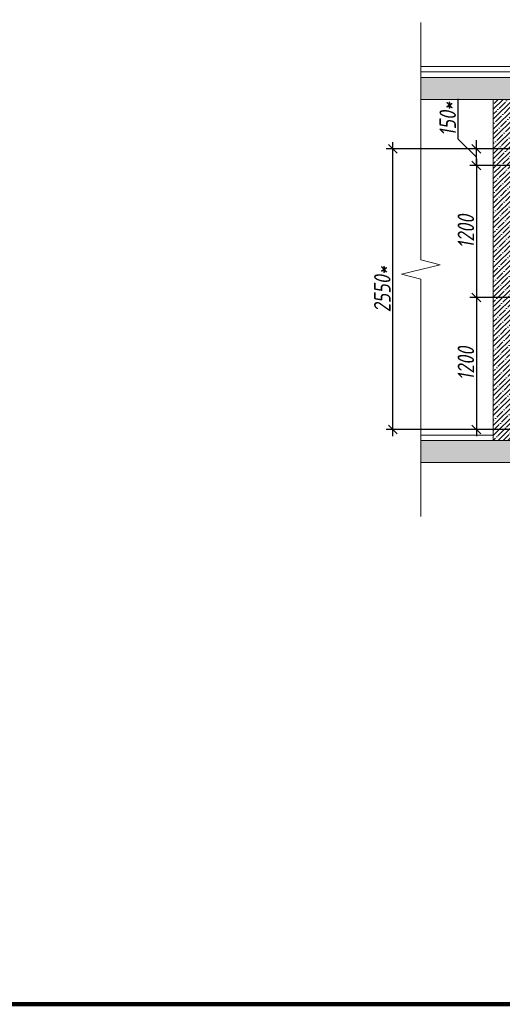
# Model space of a CAD drawing. Header units: millimetres. Extents: x -26888115 to 7466299, y -86687 to 22081.
# Tile 190 of 225: x 153166 to 157548, y -10017 to -1068. Entities that reach past the tile are written whole.
import ezdxf

# ---------------------------------------------------------------- set-up
doc = ezdxf.new("R2010")
doc.units = ezdxf.units.MM
doc.linetypes.add('DASHDOT', pattern=[25.4, 12.7, -6.35, 0, -6.35])
doc.layers.get('Defpoints').update_dxf_attribs({"color": 31})
doc.layers.add('A-DETL-GENF', color=7, linetype='Continuous', lineweight=5)
doc.layers.add('nadpisi_v_tablice', color=7, linetype='Continuous', lineweight=9)
doc.layers.add('dim_razv', color=7, linetype='DASHDOT', lineweight=9, true_color=0x285228)
doc.styles.add('fl_iso paper', font='isocpeur.ttf', dxfattribs={"width": 0.8, "oblique": 10})
doc.dimstyles.new('In tre 1_50', dxfattribs={"dimtxt": 150, "dimasz": 80, "dimexe": 60, "dimexo": 10, "dimgap": 20, "dimtad": 1, "dimdec": 0, "dimrnd": 5, "dimzin": 0, "dimdsep": 46, "dimtxsty": 'fl_iso paper', "dimblk": 'OBLIQUE', "dimcen": 0, "dimdle": 60, "dimadec": 0, "dimazin": 0, "dimtfac": 1, "dimtdec": 0, "dimtofl": 0, "dimtmove": 1, "dimatfit": 1, "dimfxl": 40, "dimtolj": 1, "dimtzin": 0, "dimarcsym": 1})

# ---------------------------------------------------------------- blocks, each defined once
blk = doc.blocks.new('*U37')
at = {"color": 0, "linetype": 'ByBlock', "lineweight": -2}
for p, q in [((-3.944304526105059e-30, 2.996145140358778e-31), (-6.000000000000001, 1.432365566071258e-14)), ((80.34370721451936, -1.918393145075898e-13), (0, 0)), ((167.6874144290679, -3.91339167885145e-13), (87.34370721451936, -2.084857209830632e-13)), ((167.6874144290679, -3.913391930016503e-13), (173.6874144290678, -4.056610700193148e-13))]:
    blk.add_line(p, q, dxfattribs=at)
blk.add_lwpolyline([(87.34370721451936, -2.040448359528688e-13), (85.59370721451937, -7.000000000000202), (82.09370721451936, 6.999999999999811), (80.34370721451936, -1.873914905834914e-13)], dxfattribs=at)
blk = doc.blocks.new('_Oblique')
at = {"color": 0, "linetype": 'ByBlock', "lineweight": -2}
blk.add_line((-0.5, -0.5), (0.5, 0.5), dxfattribs=at)
blk = doc.blocks.new('*D38')
at = {"layer": 'Defpoints', "color": 0, "linetype": 'ByBlock', "transparency": 16777216}
for p in [(157666.0339578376, -2392.88969178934), (157311.9466154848, -3592.88969178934), (157666.0339578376, -3592.88969178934)]:
    blk.add_point(p, dxfattribs=at)
at = {"layer": 'dim_razv', "color": 0, "linetype": 'ByBlock', "lineweight": -2, "transparency": 16777216}
for p, q in [((157656.0339578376, -2392.88969178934), (157251.9466154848, -2392.88969178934)), ((157311.9466154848, -2332.88969178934), (157311.9466154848, -3652.88969178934)), ((157656.0339578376, -3592.88969178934), (157251.9466154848, -3592.88969178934))]:
    blk.add_line(p, q, dxfattribs=at)
at = {"layer": 'dim_razv', "color": 0, "linetype": 'ByBlock', "lineweight": -2, "transparency": 16777216, "xscale": 80, "yscale": 80, "zscale": 80}
for p, rotation in [((157311.9466154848, -2392.88969178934), 90), ((157311.9466154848, -3592.88969178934), 270)]:
    blk.add_blockref('_Oblique', p, dxfattribs=dict(at, rotation=rotation))
at = {"layer": 'dim_razv', "color": 0, "linetype": 'ByBlock', "transparency": 16777216, "insert": (157216.9466154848, -2992.889691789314), "char_height": 150, "attachment_point": 5, "rotation": 90, "style": 'fl_iso paper'}
blk.add_mtext('\\A1;1200', dxfattribs=at)
blk = doc.blocks.new('*D39')
at = {"layer": 'Defpoints', "color": 0, "linetype": 'ByBlock', "transparency": 16777216}
for p in [(157666.0339578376, -3592.88969178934), (157311.946615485, -4792.88969178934), (157666.0339578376, -4792.88969178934)]:
    blk.add_point(p, dxfattribs=at)
at = {"layer": 'dim_razv', "color": 0, "linetype": 'ByBlock', "lineweight": -2, "transparency": 16777216}
for p, q in [((157311.946615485, -3532.88969178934), (157311.946615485, -4852.88969178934)), ((157656.0339578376, -3592.88969178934), (157251.946615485, -3592.88969178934)), ((157656.0339578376, -4792.88969178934), (157251.946615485, -4792.88969178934))]:
    blk.add_line(p, q, dxfattribs=at)
at = {"layer": 'dim_razv', "color": 0, "linetype": 'ByBlock', "lineweight": -2, "transparency": 16777216, "xscale": 80, "yscale": 80, "zscale": 80}
for p, rotation in [((157311.946615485, -3592.88969178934), 90), ((157311.946615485, -4792.88969178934), 270)]:
    blk.add_blockref('_Oblique', p, dxfattribs=dict(at, rotation=rotation))
at = {"layer": 'dim_razv', "color": 0, "linetype": 'ByBlock', "transparency": 16777216, "insert": (157216.946615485, -4192.889691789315), "char_height": 150, "attachment_point": 5, "rotation": 90, "style": 'fl_iso paper'}
blk.add_mtext('\\A1;1200', dxfattribs=at)
blk = doc.blocks.new('*D114')
at = {"layer": 'Defpoints', "color": 0, "linetype": 'ByBlock', "transparency": 16777216}
for p in [(156553.1026622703, -2242.889691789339), (157666.0339578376, -2242.88969178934), (157453.9902866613, -4792.88969178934)]:
    blk.add_point(p, dxfattribs=at)
at = {"layer": 'dim_razv', "color": 0, "linetype": 'ByBlock', "lineweight": -2, "transparency": 16777216}
for p, q in [((156553.1026622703, -4852.88969178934), (156553.1026622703, -2182.889691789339)), ((157656.0339578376, -2242.88969178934), (156493.1026622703, -2242.889691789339)), ((157443.9902866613, -4792.88969178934), (156493.1026622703, -4792.88969178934))]:
    blk.add_line(p, q, dxfattribs=at)
at = {"layer": 'dim_razv', "color": 0, "linetype": 'ByBlock', "lineweight": -2, "transparency": 16777216, "xscale": 80, "yscale": 80, "zscale": 80}
for p, rotation in [((156553.1026622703, -2242.889691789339), 90), ((156553.1026622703, -4792.88969178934), 270)]:
    blk.add_blockref('_Oblique', p, dxfattribs=dict(at, rotation=rotation))
at = {"layer": 'dim_razv', "color": 0, "linetype": 'ByBlock', "transparency": 16777216, "insert": (156458.1026622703, -3517.889691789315), "char_height": 150, "attachment_point": 5, "rotation": 90, "style": 'fl_iso paper'}
blk.add_mtext('\\A1;2550*', dxfattribs=at)
blk = doc.blocks.new('*D204')
at = {"layer": 'Defpoints', "color": 0, "linetype": 'ByBlock', "transparency": 16777216}
for p in [(157311.9466154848, -2242.88969178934), (157656.0339578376, -2242.88969178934), (157656.0339578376, -2392.88969178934)]:
    blk.add_point(p, dxfattribs=at)
at = {"layer": 'dim_razv', "color": 0, "linetype": 'ByBlock', "lineweight": -2, "transparency": 16777216}
for p, q in [((157146.9466154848, -2153.16516823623), (157146.9466154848, -1788.170666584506)), ((157311.9466154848, -2317.88969178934), (157146.9466154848, -2153.16516823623)), ((157311.9466154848, -2242.88969178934), (157311.9466154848, -2162.88969178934)), ((157646.0339578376, -2242.88969178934), (157251.9466154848, -2242.88969178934)), ((157311.9466154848, -2392.88969178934), (157311.9466154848, -2242.88969178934)), ((157646.0339578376, -2392.88969178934), (157251.9466154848, -2392.88969178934)), ((157311.9466154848, -2392.88969178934), (157311.9466154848, -2472.88969178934))]:
    blk.add_line(p, q, dxfattribs=at)
at = {"layer": 'dim_razv', "color": 0, "linetype": 'ByBlock', "lineweight": -2, "transparency": 16777216, "xscale": 80, "yscale": 80, "zscale": 80}
for p, rotation in [((157311.9466154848, -2242.88969178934), 270), ((157311.9466154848, -2392.88969178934), 90)]:
    blk.add_blockref('_Oblique', p, dxfattribs=dict(at, rotation=rotation))
at = {"layer": 'dim_razv', "color": 0, "linetype": 'ByBlock', "transparency": 16777216, "insert": (157051.9466154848, -1970.667917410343), "char_height": 150, "attachment_point": 5, "rotation": 90, "style": 'fl_iso paper'}
blk.add_mtext('\\A1;150*', dxfattribs=at)

msp = doc.modelspace()

# ---------------------------------------------------------------- hatches: boundary and pattern name
at = {"layer": 'A-DETL-GENF'}
h = msp.add_hatch(dxfattribs=at)
h.set_pattern_fill('ANSI35', color=256, scale=20, style=0)
h.set_pattern_definition([(45, (32423.26345091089, -12634.10193974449), (-89.80256121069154, 89.80256121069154), []), (45, (32513.06605091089, -12634.10193974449), (-89.80256121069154, 89.80256121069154), [158.75, -31.75, 0, -31.75])])
h.paths.add_polyline_path([(156807.4498004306, -1792.88969178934), (206594.8653948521, -1792.889691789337), (206594.8653948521, -1592.889691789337), (156807.4498004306, -1592.88969178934)])
h.paths.add_polyline_path([(156807.4498004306, -5092.88969178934), (206594.8653948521, -5092.889691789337), (206594.8653948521, -4892.889691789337), (156807.4498004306, -4892.88969178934)])
h = msp.add_hatch(dxfattribs=at)
h.set_pattern_fill('ANSI35', color=256, scale=10, style=0)
h.set_pattern_definition([(45, (4260.000000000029, 0), (-44.90128060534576, 44.90128060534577), []), (45, (4304.90130000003, 0), (-44.90128060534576, 44.90128060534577), [79.375, -15.875, 0, -15.875])])
h.paths.add_polyline_path([(157466.0339578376, -1792.88969178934), (157666.0339578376, -1792.88969178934), (157666.0339578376, -4892.88969178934), (157466.0339578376, -4892.88969178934)])

# ---------------------------------------------------------------- linework, layer by layer
at = {"lineweight": 13}
for points in [[(156807.4498004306, -1542.88969178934), (206594.8653948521, -1542.889691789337), (206594.8653948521, -1492.889691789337), (156807.4498004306, -1492.88969178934)], [(206594.8653948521, -1592.889691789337), (156807.4498004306, -1592.88969178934), (156807.4498004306, -1542.88969178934), (206594.8653948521, -1542.889691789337)], [(156807.4498004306, -1792.88969178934), (206594.8653948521, -1792.889691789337), (206594.8653948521, -1592.889691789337), (156807.4498004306, -1592.88969178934)], [(157666.0339578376, -4892.88969178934), (157466.0339578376, -4892.88969178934), (157466.0339578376, -1792.88969178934), (157666.0339578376, -1792.88969178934)], [(157466.0339578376, -1792.88969178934), (157666.0339578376, -1792.88969178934), (157666.0339578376, -4892.88969178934), (157466.0339578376, -4892.88969178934)], [(156807.4498004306, -5092.88969178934), (206594.8653948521, -5092.889691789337), (206594.8653948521, -4892.889691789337), (156807.4498004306, -4892.88969178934)]]:
    msp.add_lwpolyline(points, close=True, dxfattribs=at)
for points in [[(157466.0339578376, -4792.88969178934), (156807.4498004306, -4792.88969178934), (156807.4498004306, -4842.88969178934), (157466.0339578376, -4842.88969178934)], [(206286.0339578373, -4842.889691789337), (206594.8653948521, -4842.889691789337), (206594.8653948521, -4892.889691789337), (156807.4498004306, -4892.88969178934), (156807.4498004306, -4842.88969178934), (157466.0339578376, -4842.88969178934)]]:
    msp.add_lwpolyline(points, dxfattribs=at)
at = {"layer": 'Defpoints', "color": 1, "lineweight": 100}
msp.add_lwpolyline([(145825.3624391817, -10016.51556308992), (249195.3211141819, -10016.51556308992), (249195.3211141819, 17359.00141711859), (145825.3624391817, 17359.00141711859)], close=True, dxfattribs=at)

# ---------------------------------------------------------------- block references
at = {"lineweight": 13, "xscale": 25, "yscale": 25, "zscale": 25, "rotation": 270}
msp.add_blockref('*U37', (156807.4498004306, -1242.55587459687), dxfattribs=at)

# ---------------------------------------------------------------- texts
at = {"layer": 'nadpisi_v_tablice', "lineweight": 18, "attachment_point": 1, "style": 'fl_iso paper'}
for s, insert, char_height, width in [('\\pi1232.9;Условные обозначения систем ОВиК', (110923.6783790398, -1449.40067070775), 400, 9720.361538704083), ('\\pi1853.2;Обозначение \\P\\pi1685.2;и изображение', (108648.8098369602, -2794.083545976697), 300, 5595.364649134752)]:
    msp.add_mtext(s, dxfattribs=dict(at, insert=insert, char_height=char_height, width=width))

# ---------------------------------------------------------------- dimensions: what is measured, and where the dimension line sits
at = {"layer": 'dim_razv', "linetype": 'ByBlock'}
dim = msp.add_linear_dim(base=(157311.9466154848, -2242.88969178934), p1=(157656.0339578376, -2392.88969178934), p2=(157656.0339578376, -2242.88969178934), angle=90, text='<>*', dimstyle='In tre 1_50', dxfattribs=at)
dim.commit()
dim.dimension.update_dxf_attribs({"geometry": '*D204', "text_midpoint": (157146.9466154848, -2133.165168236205), "dimtype": 160})
dim = msp.add_linear_dim(base=(156553.1026622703, -2242.889691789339), p1=(157453.9902866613, -4792.88969178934), p2=(157666.0339578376, -2242.88969178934), angle=90, text='<>*', dimstyle='In tre 1_50', dxfattribs=at)
dim.commit()
dim.dimension.update_dxf_attribs({"geometry": '*D114', "text_midpoint": (156458.1026622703, -3517.889691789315)})
for base, p1, p2, picture, middle in [((157311.9466154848, -3592.88969178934), (157666.0339578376, -2392.88969178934), (157666.0339578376, -3592.88969178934), '*D38', (157216.9466154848, -2992.889691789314)), ((157311.946615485, -4792.88969178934), (157666.0339578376, -3592.88969178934), (157666.0339578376, -4792.88969178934), '*D39', (157216.946615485, -4192.889691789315))]:
    dim = msp.add_linear_dim(base=base, p1=p1, p2=p2, angle=90, dimstyle='In tre 1_50', dxfattribs=at)
    dim.commit()
    dim.dimension.update_dxf_attribs({"geometry": picture, "text_midpoint": middle})

doc.saveas('drawing.dxf')
